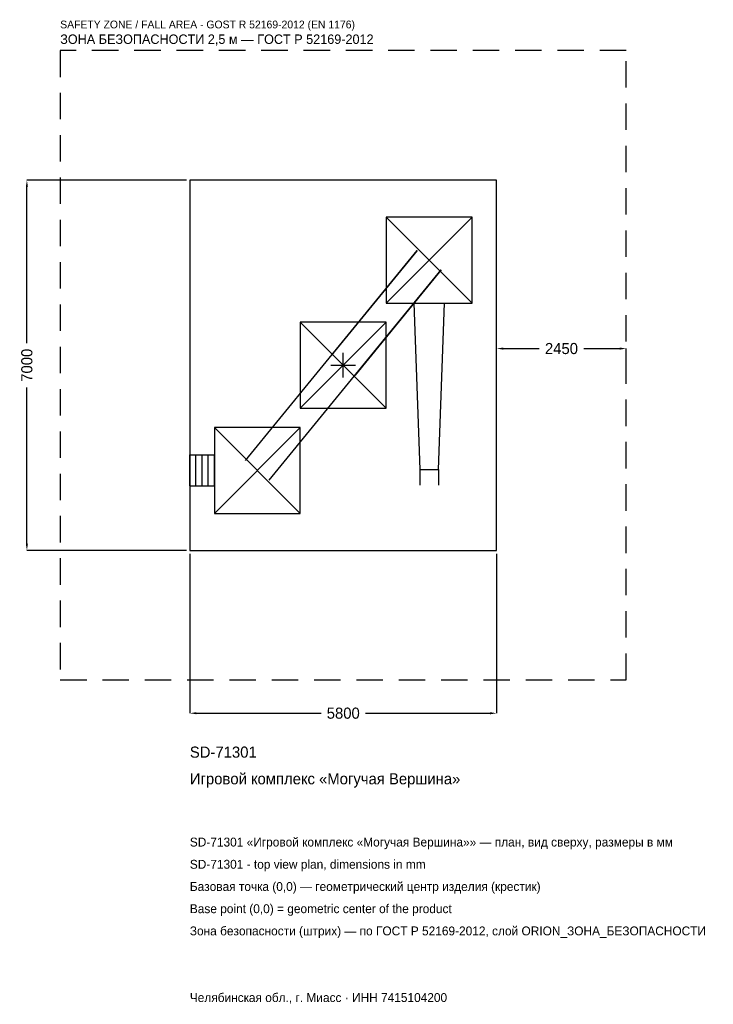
# Model space of a CAD drawing. Header units: metres. Extents: x -6116 to 6995, y -12084 to 6534.
import ezdxf

# ---------------------------------------------------------------- set-up
doc = ezdxf.new("R2010")
doc.units = ezdxf.units.M
doc.linetypes.add('DASHED', pattern=[800, 500, -300])
for name, color, linetype in [('ЗСК_ДАННЫЕ', 3, 'Continuous'), ('ЗСК_ЗОНА_БЕЗОПАСНОСТИ', 1, 'Continuous'), ('ЗСК_КОНТУР', 7, 'Continuous'), ('ЗСК_РАЗМЕРЫ', 8, 'Continuous')]:
    doc.layers.add(name, color=color, linetype=linetype)
doc.dimstyles.new('ORION', dxfattribs={"dimtxt": 210, "dimasz": 126, "dimexe": 1.25, "dimexo": 63, "dimtad": 1, "dimdec": 0, "dimcen": 2.5, "dimazin": 3, "dimtfac": 1, "dimtmove": 0, "dimatfit": 3})

# ---------------------------------------------------------------- blocks, each defined once
blk = doc.blocks.new('_CLOSEDFILLED')
at = {"color": 0, "linetype": 'BYBLOCK'}
blk.add_solid([(-1, 0.16), (0, 0), (-1, -0.16)], dxfattribs=at)
blk = doc.blocks.new('*D1')
for p, q in [((-2900, -3563), (-2900, -6580)), ((2900, -3563), (2900, -6580)), ((-2774, -6580), (-420, -6580)), ((420, -6580), (2774, -6580))]:
    blk.add_line(p, q)
at = {"layer": 'Defpoints'}
for p in [(-2900, -3500), (2900, -3500), (-2900, -6580)]:
    blk.add_point(p, dxfattribs=at)
at = {"layer": 'ЗСК_РАЗМЕРЫ', "xscale": 126, "yscale": 126, "rotation": 180}
blk.add_blockref('_CLOSEDFILLED', (-2900, -6580), dxfattribs=at)
at = {"layer": 'ЗСК_РАЗМЕРЫ', "xscale": 126, "yscale": 126}
blk.add_blockref('_CLOSEDFILLED', (2900, -6580), dxfattribs=at)
at = {"layer": 'ЗСК_РАЗМЕРЫ', "insert": (0, -6580), "char_height": 210, "attachment_point": 5}
blk.add_mtext('5800', dxfattribs=at)
blk = doc.blocks.new('*D2')
for p, q in [((-2963, 3500), (-5980, 3500)), ((-5980, 420), (-5980, 3374)), ((-5980, -3374), (-5980, -420)), ((-2963, -3500), (-5980, -3500))]:
    blk.add_line(p, q)
at = {"layer": 'Defpoints'}
for p in [(-2900, 3500), (-5980, -3500), (-2900, -3500)]:
    blk.add_point(p, dxfattribs=at)
at = {"layer": 'ЗСК_РАЗМЕРЫ', "xscale": 126, "yscale": 126}
for p, rotation in [((-5980, 3500), 90), ((-5980, -3500), 270)]:
    blk.add_blockref('_CLOSEDFILLED', p, dxfattribs=dict(at, rotation=rotation))
at = {"layer": 'ЗСК_РАЗМЕРЫ', "insert": (-5980, 0), "char_height": 210, "attachment_point": 5, "rotation": 90}
blk.add_mtext('7000', dxfattribs=at)
blk = doc.blocks.new('*D3')
for p, q in [((2900, 63), (2900, 315)), ((3026, 315), (3705, 315)), ((4545, 315), (5224, 315)), ((5350, 63), (5350, 315))]:
    blk.add_line(p, q)
at = {"layer": 'Defpoints'}
for p in [(2900, 315), (2900, 0), (5350, 0)]:
    blk.add_point(p, dxfattribs=at)
at = {"layer": 'ЗСК_РАЗМЕРЫ', "xscale": 126, "yscale": 126, "rotation": 180}
blk.add_blockref('_CLOSEDFILLED', (2900, 315), dxfattribs=at)
at = {"layer": 'ЗСК_РАЗМЕРЫ', "xscale": 126, "yscale": 126}
blk.add_blockref('_CLOSEDFILLED', (5350, 315), dxfattribs=at)
at = {"layer": 'ЗСК_РАЗМЕРЫ', "insert": (4125, 315), "char_height": 210, "attachment_point": 5}
blk.add_mtext('2450', dxfattribs=at)
blk = doc.blocks.new('ОРИОН SD-71301 Игровой комплекс Могучая Вершина')
at = {"layer": 'ЗСК_ЗОНА_БЕЗОПАСНОСТИ', "linetype": 'DASHED'}
blk.add_lwpolyline([(-5350, -5950), (5350, -5950), (5350, 5950), (-5350, 5950)], close=True, dxfattribs=at)
at = {"layer": 'ЗСК_КОНТУР'}
for p, q in [((812, 1176), (2436, 2800)), ((812, 2800), (2436, 1176)), ((-1850.4, -1803.1), (1397.6, 2172.9)), ((1397.6, 2172.9), (-226.4, 184.9)), ((-1397.6, -2172.9), (1850.4, 1803.1)), ((1850.4, 1803.1), (226.4, -184.9)), ((-812, -812), (812, 812)), ((-812, 812), (812, -812)), ((-2436, -2800), (-812, -1176)), ((-2436, -1176), (-812, -2800)), ((-2900, -1695.7), (-2436, -1695.7)), ((-2900, -2280.3), (-2900, -1695.7)), ((-2784, -2280.3), (-2784, -1695.7)), ((-2668, -2280.3), (-2668, -1695.7)), ((-2552, -2280.3), (-2552, -1695.7)), ((-2436, -2280.3), (-2436, -1695.7)), ((1448.6, -1974), (1448.6, -2266.3)), ((1799.4, -1974), (1799.4, -2266.3)), ((-2900, -2280.3), (-2436, -2280.3))]:
    blk.add_line(p, q, dxfattribs=at)
for points in [[(-2900, -3500), (2900, -3500), (2900, 3500), (-2900, 3500)], [(812, 1176), (2436, 1176), (2436, 2800), (812, 2800)], [(-812, -812), (812, -812), (812, 812), (-812, 812)], [(-2436, -2800), (-812, -2800), (-812, -1176), (-2436, -1176)]]:
    blk.add_lwpolyline(points, close=True, dxfattribs=at)
blk.add_lwpolyline([(1331.7, 1176), (1448.6, -1974), (1799.4, -1974), (1916.3, 1176)], dxfattribs=at)
at = {"layer": 'ЗСК_РАЗМЕРЫ'}
for p, q in [((0, -232), (0, 232)), ((-232, 0), (232, 0))]:
    blk.add_line(p, q, dxfattribs=at)
at = {"layer": 'ЗСК_ДАННЫЕ'}
for tag, p in [('АРТИКУЛ', (-2900, -7420)), ('НАИМЕНОВАНИЕ', (-2900, -7924))]:
    blk.add_attdef(tag, p, '', height=210, dxfattribs=at)
at = {"layer": 'ЗСК_ДАННЫЕ', "flags": 1}
for tag, p in [('ПРОИЗВОДИТЕЛЬ', (-2900, -8428)), ('ТЕЛЕФОН', (-2900, -8932)), ('САЙТ', (-2900, -9940)), ('АДРЕС', (-2900, -10444)), ('РЕКВИЗИТЫ', (-2900, -10948)), ('ГАБАРИТЫ', (-2900, -11452)), ('ЗОНА_БЕЗОПАСНОСТИ', (-2900, -11956))]:
    blk.add_attdef(tag, p, '', height=210, dxfattribs=at)
at = {"layer": 'ЗСК_ЗОНА_БЕЗОПАСНОСТИ', "color": 1}
for s, height, p in [('SAFETY ZONE / FALL AREA - GOST R 52169-2012 (EN 1176)', 147, (-5350, 6370)), ('ЗОНА БЕЗОПАСНОСТИ 2,5 м — ГОСТ Р 52169-2012', 178.5, (-5350, 6076))]:
    blk.add_text(s, height=height, dxfattribs=at).set_placement(p)
at = {"layer": 'ЗСК_РАЗМЕРЫ'}
dim = blk.add_linear_dim(base=(-5980, -3500), p1=(-2900, -3500), p2=(-2900, 3500), angle=90, dimstyle='ORION', dxfattribs=at)
dim.commit()
dim.dimension.update_dxf_attribs({"geometry": '*D2', "text_midpoint": (-5980, 0)})
for base, p1, p2, picture, middle in [((2900, 315), (2900, 0), (5350, 0), '*D3', (4125, 315)), ((-2900, -6580), (-2900, -3500), (2900, -3500), '*D1', (0, -6580))]:
    dim = blk.add_linear_dim(base=base, p1=p1, p2=p2, dimstyle='ORION', dxfattribs=at)
    dim.commit()
    dim.dimension.update_dxf_attribs({"geometry": picture, "text_midpoint": middle})

msp = doc.modelspace()

# ---------------------------------------------------------------- block references
msp.add_blockref('ОРИОН SD-71301 Игровой комплекс Могучая Вершина', (0, 0)).add_auto_attribs({'АРТИКУЛ': 'SD-71301', 'НАИМЕНОВАНИЕ': 'Игровой комплекс «Могучая Вершина»'})

# ---------------------------------------------------------------- texts
at = {"layer": 'ЗСК_ДАННЫЕ', "color": 3}
for s, p in [('SD-71301 «Игровой комплекс «Могучая Вершина»» — план, вид сверху, размеры в мм', (-2900, -9100)), ('SD-71301 - top view plan, dimensions in mm', (-2900, -9520)), ('Челябинская обл., г. Миасс · ИНН 7415104200', (-2900, -12040))]:
    msp.add_text(s, height=168, dxfattribs=at).set_placement(p)
at = {"layer": 'ЗСК_ДАННЫЕ', "color": 7}
for s, p in [('Базовая точка (0,0) — геометрический центр изделия (крестик)', (-2900, -9940)), ('Base point (0,0) = geometric center of the product', (-2900, -10360))]:
    msp.add_text(s, height=168, dxfattribs=at).set_placement(p)
at = {"layer": 'ЗСК_ДАННЫЕ', "color": 1}
msp.add_text('Зона безопасности (штрих) — по ГОСТ Р 52169-2012, слой ORION_ЗОНА_БЕЗОПАСНОСТИ', height=168, dxfattribs=at).set_placement((-2900, -10780))

doc.saveas('drawing.dxf')
